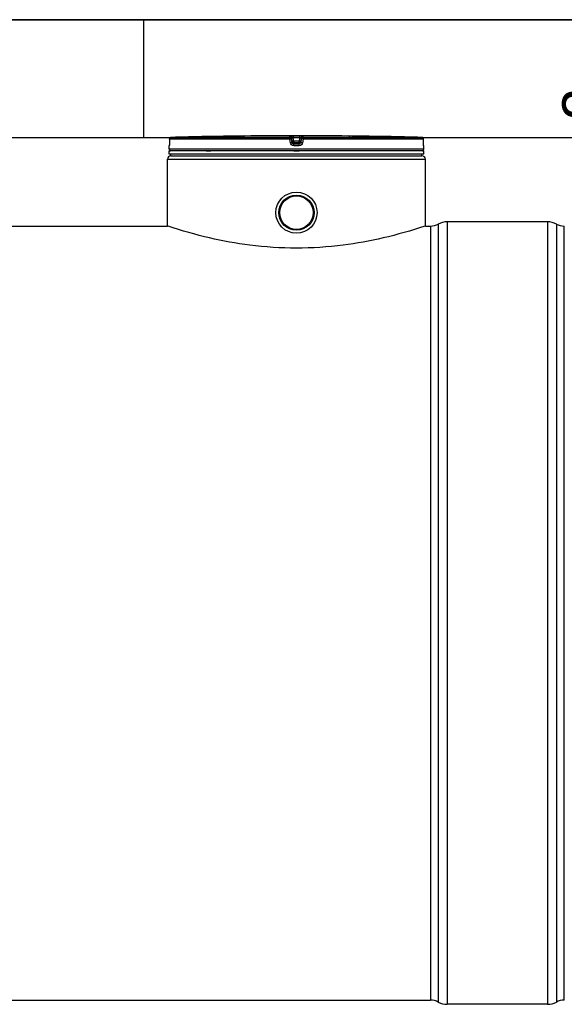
# Model space of a CAD drawing. Header units: millimetres. Extents: x 0 to 297, y 0 to 210.
# Tile 15 of 25: x 138 to 184, y 127 to 210. Entities that reach past the tile are written whole.
import ezdxf

# ---------------------------------------------------------------- set-up
doc = ezdxf.new("R2010")
doc.units = ezdxf.units.MM
doc.header["$LTSCALE"] = 16.335
doc.layers.get('0').update_dxf_attribs({"linetype": 'CONTINUOUS'})
doc.layers.add('01_GLOBAL', color=7, linetype='CONTINUOUS')
doc.layers.add('AXES_REF', color=7, linetype='CONTINUOUS')
doc.styles.add('TEXTSTYLE_2', font='arial.ttf')

# ---------------------------------------------------------------- blocks, each defined once
blk = doc.blocks.new('MARGEA4_BL0', base_point=(148.514, 105.014))
at = {"color": 7, "linetype": 'Continuous'}
for p, q in [((297.014, 210.014), (0.014, 210.014)), ((148.514, 210.014), (148.514, 200.014)), ((287.014, 200.014), (10.014, 200.014))]:
    blk.add_line(p, q, dxfattribs=at)
at = {"color": 7, "linetype": 'Continuous', "style": 'TEXTSTYLE_2', "oblique": 0.00002}
blk.add_text('2', height=3.5, rotation=90, dxfattribs=at).set_placement((187.389, 201.514))

msp = doc.modelspace()

# ---------------------------------------------------------------- linework, layer by layer
at = {"color": 7, "linetype": 'Continuous'}
for p, q in [((0, 210), (297, 210)), ((150.694, 199.925), (150.692, 199.607)), ((157.038, 200.18), (156.755, 200.177)), ((156.854, 200.178), (156.806, 200.177)), ((156.956, 200.179), (156.919, 200.179)), ((156.987, 200.179), (156.956, 200.179)), ((157.037, 200.18), (156.987, 200.179)), ((157.038, 200.18), (157.037, 200.18)), ((157.038, 200.18), (157.038, 200.18)), ((165.821, 200.18), (165.819, 200.18)), ((166.102, 200.177), (165.82, 200.18)), ((165.83, 200.18), (165.821, 200.18)), ((165.918, 200.179), (165.83, 200.18)), ((165.958, 200.178), (165.918, 200.179)), ((172.165, 199.59), (172.163, 199.925)), ((150.68, 199.072), (150.68, 199.358)), ((150.688, 199.424), (150.687, 199.412)), ((150.689, 199.454), (150.688, 199.438)), ((150.688, 199.438), (150.688, 199.424)), ((150.69, 199.491), (150.689, 199.472)), ((150.689, 199.472), (150.689, 199.454)), ((150.691, 199.512), (150.69, 199.491)), ((150.692, 199.557), (150.691, 199.534)), ((150.691, 199.534), (150.691, 199.512)), ((150.692, 199.607), (150.692, 199.581)), ((150.692, 199.581), (150.692, 199.557)), ((172.165, 199.572), (172.165, 199.595)), ((172.165, 199.555), (172.165, 199.578)), ((172.166, 199.538), (172.165, 199.56)), ((172.166, 199.523), (172.165, 199.544)), ((172.166, 199.503), (172.166, 199.528)), ((172.167, 199.488), (172.166, 199.507)), ((172.167, 199.47), (172.167, 199.493)), ((172.168, 199.454), (172.167, 199.475)), ((172.168, 199.439), (172.168, 199.458)), ((172.169, 199.426), (172.168, 199.443)), ((172.17, 199.415), (172.169, 199.43)), ((172.17, 199.407), (172.17, 199.418)), ((172.171, 199.401), (172.17, 199.41)), ((172.171, 199.395), (172.17, 199.403)), ((172.177, 199.072), (172.177, 199.358)), ((172.177, 198.931), (150.68, 198.931)), ((150.68, 198.648), (150.68, 198.931)), ((172.177, 198.648), (150.68, 198.648)), ((150.736, 198.931), (150.736, 198.936)), ((150.821, 198.507), (150.821, 198.648)), ((150.821, 198.507), (172.036, 198.507)), ((172.036, 198.507), (172.036, 198.648)), ((172.12, 198.931), (172.12, 198.936)), ((172.177, 198.648), (172.177, 198.931)), ((62.004, 192.567), (150.538, 192.567)), ((150.586, 192.551), (150.538, 192.567)), ((172.318, 192.567), (172.27, 192.551)), ((172.318, 192.567), (172.743, 192.567)), ((182.643, 192.92), (174.157, 192.92)), ((184.057, 127.113), (184.057, 192.567)), ((39.8, 127.113), (172.743, 127.113)), ((182.643, 126.76), (174.157, 126.76))]:
    msp.add_line(p, q, dxfattribs=at)
at = {"color": 9, "linetype": 'Continuous'}
for p, q in [((150.694, 199.924), (150.692, 199.607)), ((150.694, 199.924), (150.694, 199.925)), ((160.872, 199.924), (150.694, 199.924)), ((160.879, 200.066), (150.832, 200.066)), ((160.912, 199.607), (160.872, 199.924)), ((160.879, 200.066), (160.879, 200.177)), ((161.02, 199.942), (161.02, 200.053)), ((161.059, 199.735), (161.02, 200.053)), ((161.059, 199.624), (161.02, 199.942)), ((161.164, 200.18), (161.164, 200.037)), ((161.164, 200.18), (161.428, 200.18)), ((161.2, 199.754), (161.164, 200.037)), ((161.692, 200.037), (161.164, 200.037)), ((161.428, 200.18), (161.693, 200.18)), ((161.692, 200.037), (161.657, 199.754)), ((161.693, 200.18), (161.692, 200.037)), ((161.837, 200.053), (161.797, 199.735)), ((161.837, 199.942), (161.797, 199.624)), ((161.837, 200.053), (161.837, 199.942)), ((161.985, 199.924), (161.945, 199.607)), ((161.978, 200.177), (161.978, 200.066)), ((172.025, 200.066), (161.978, 200.066)), ((172.163, 199.924), (161.985, 199.924)), ((165.819, 200.18), (165.819, 200.18)), ((172.163, 199.924), (172.163, 199.926)), ((172.165, 199.607), (172.163, 199.924)), ((150.68, 199.358), (150.68, 199.358)), ((150.682, 199.358), (150.68, 199.358)), ((172.177, 199.072), (150.68, 199.072)), ((150.692, 199.607), (150.692, 199.607)), ((161.059, 199.735), (161.059, 199.624)), ((161.059, 199.735), (161.061, 199.726)), ((161.428, 199.358), (161.197, 199.358)), ((161.198, 199.611), (161.2, 199.611)), ((161.657, 199.754), (161.2, 199.754)), ((161.2, 199.754), (161.2, 199.5)), ((161.657, 199.611), (161.2, 199.611)), ((161.428, 199.5), (161.2, 199.5)), ((161.657, 199.5), (161.428, 199.5)), ((161.66, 199.358), (161.428, 199.358)), ((161.657, 199.5), (161.657, 199.754)), ((161.659, 199.611), (161.657, 199.611)), ((161.797, 199.735), (161.796, 199.726)), ((161.797, 199.624), (161.797, 199.735)), ((172.165, 199.607), (172.165, 199.607)), ((172.177, 199.358), (172.174, 199.358)), ((150.736, 198.936), (150.782, 198.936)), ((153.802, 198.936), (154.188, 198.936)), ((161.202, 198.936), (161.655, 198.936)), ((172.075, 198.936), (172.12, 198.936)), ((172.743, 192.567), (172.743, 127.113)), ((173.408, 192.733), (173.408, 126.947)), ((174.157, 192.92), (174.157, 126.76)), ((182.643, 192.92), (182.643, 126.76)), ((183.391, 192.733), (183.391, 126.947))]:
    msp.add_line(p, q, dxfattribs=at)
at = {"color": 7, "linetype": 'Continuous'}
for points in [[(156.919, 200.179), (156.877, 200.178), (156.854, 200.178)], [(150.687, 199.412), (150.686, 199.402), (150.686, 199.398), (150.686, 199.394), (150.686, 199.391), (150.685, 199.388), (150.685, 199.385), (150.685, 199.384), (150.685, 199.383)], [(172.172, 199.385), (172.172, 199.385), (172.172, 199.383), (172.172, 199.382), (172.172, 199.383), (172.172, 199.383), (172.172, 199.385), (172.172, 199.387), (172.171, 199.389), (172.171, 199.392), (172.171, 199.395)]]:
    msp.add_lwpolyline(points, dxfattribs=at)
for radius in [1.74, 1.492]:
    msp.add_circle((161.428, 193.698), radius, dxfattribs=at)
for centre, radius, start, end in [((150.835, 199.924), 0.141, 91.48637, 179.62893), ((161.428, -208.318), 408.521, 90.65549, 91.48637), ((161.428, -208.313), 408.516, 89.3842, 90.6158), ((161.428, -208.313), 408.516, 88.51363, 89.34452), ((172.021, 199.924), 0.141, 0.47139, 88.50968), ((150.821, 199.358), 0.141, 162.87448, 180), ((150.821, 199.072), 0.141, 180, 235.73564), ((172.036, 199.072), 0.141, 304.26436, 360), ((172.036, 199.358), 0.141, 0, 17.12565), ((150.773, 198.936), 0.0368, 148.62171, 180), ((172.084, 198.936), 0.0368, 0, 31.37829), ((172.743, 193.981), 1.414, 270, 298.07249), ((174.157, 191.329), 1.591, 90, 118.07249), ((182.643, 191.329), 1.591, 61.92751, 90), ((184.057, 193.981), 1.414, 241.92751, 270), ((172.743, 125.699), 1.414, 61.92751, 90), ((174.157, 128.351), 1.591, 241.92751, 270), ((182.643, 128.351), 1.591, 270, 298.07249), ((184.057, 125.699), 1.414, 90, 118.07249)]:
    msp.add_arc(centre, radius, start, end, dxfattribs=at)
at = {"color": 9, "linetype": 'Continuous'}
for centre, radius, start, end in [((150.835, 199.926), 0.139, 111.89615, 113.75107), ((150.835, 199.924), 0.142, 106.34007, 111.88872), ((150.836, 199.923), 0.143, 102.40753, 106.3459), ((150.836, 199.923), 0.143, 98.98398, 102.40912), ((150.835, 199.926), 0.14, 91.51272, 99.00012), ((172.021, 199.926), 0.14, 81.1124, 88.48797), ((172.021, 199.924), 0.142, 79.42687, 81.12919), ((172.021, 199.923), 0.143, 73.84944, 79.42649), ((172.021, 199.924), 0.142, 72.25551, 73.84867), ((172.022, 199.925), 0.14, 65.31722, 72.26949), ((172.022, 199.925), 0.141, 58.46483, 65.29406), ((150.824, 199.358), 0.141, 169.25754, 179.96117), ((162.578, 188.709), 11.131, 97.11147, 97.47559), ((160.279, 188.709), 11.131, 82.52441, 82.88853), ((172.033, 199.358), 0.141, 0.03872, 10.74603)]:
    msp.add_arc(centre, radius, start, end, dxfattribs=at)
for points in [[(150.694, 199.924), (150.694, 199.976), (150.731, 200.033), (150.779, 200.054)], [(172.163, 199.924), (172.163, 199.971), (172.134, 200.021), (172.095, 200.045)]]:
    msp.add_open_spline(points, degree=3, dxfattribs=at)
for points, knots in [([(160.872, 199.924), (160.872, 199.957), (160.87, 200.004), (160.878, 200.045), (160.875, 200.064), (160.879, 200.066)], [0, 0, 0, 0, 0.696171, 0.914588, 1, 1, 1, 1]), ([(160.872, 199.924), (160.89, 199.928), (160.924, 199.932), (160.973, 199.934), (160.996, 199.945), (161.02, 199.938), (161.02, 199.942)], [0, 0, 0, 0, 0.377925, 0.702743, 0.921906, 1, 1, 1, 1]), ([(160.879, 200.177), (160.879, 200.178), (160.891, 200.175), (160.903, 200.179), (160.931, 200.178), (160.981, 200.18), (161.061, 200.18), (161.128, 200.18), (161.164, 200.18)], [0, 0, 0, 0, 0.019506, 0.076832, 0.169716, 0.29443, 0.618561, 1, 1, 1, 1]), ([(160.879, 200.177), (160.912, 200.177), (160.982, 200.151), (161.015, 200.086), (161.02, 200.053)], [0, 0, 0, 0, 0.500011, 1, 1, 1, 1]), ([(160.879, 200.066), (160.912, 200.066), (160.982, 200.041), (161.015, 199.975), (161.02, 199.942)], [0, 0, 0, 0, 0.500055, 1, 1, 1, 1]), ([(161.02, 200.053), (161.02, 200.056), (161.043, 200.046), (161.065, 200.051), (161.113, 200.042), (161.146, 200.039), (161.164, 200.037)], [0, 0, 0, 0, 0.077923, 0.297825, 0.621754, 1, 1, 1, 1]), ([(161.692, 200.037), (161.711, 200.039), (161.743, 200.042), (161.792, 200.051), (161.814, 200.046), (161.837, 200.057), (161.837, 200.053)], [0, 0, 0, 0, 0.377661, 0.701239, 0.921139, 1, 1, 1, 1]), ([(161.693, 200.18), (161.729, 200.18), (161.796, 200.18), (161.875, 200.18), (161.926, 200.178), (161.954, 200.179), (161.966, 200.175), (161.978, 200.178), (161.978, 200.177)], [0, 0, 0, 0, 0.381673, 0.705894, 0.830512, 0.923268, 0.980516, 1, 1, 1, 1]), ([(161.978, 200.177), (161.944, 200.177), (161.875, 200.151), (161.841, 200.086), (161.837, 200.053)], [0, 0, 0, 0, 0.500011, 1, 1, 1, 1]), ([(161.837, 199.942), (161.841, 199.975), (161.875, 200.041), (161.944, 200.066), (161.978, 200.066)], [0, 0, 0, 0, 0.499945, 1, 1, 1, 1]), ([(161.985, 199.924), (161.966, 199.928), (161.933, 199.932), (161.883, 199.934), (161.861, 199.945), (161.837, 199.938), (161.837, 199.942)], [0, 0, 0, 0, 0.377925, 0.702743, 0.921906, 1, 1, 1, 1]), ([(161.985, 199.924), (161.985, 199.957), (161.987, 200.004), (161.979, 200.045), (161.981, 200.064), (161.978, 200.066)], [0, 0, 0, 0, 0.696171, 0.914588, 1, 1, 1, 1]), ([(150.689, 199.448), (150.688, 199.426), (150.689, 199.394), (150.683, 199.371), (150.684, 199.358), (150.682, 199.358)], [0, 0, 0, 0, 0.737971, 0.932522, 1, 1, 1, 1]), ([(150.692, 199.607), (150.692, 199.592), (150.692, 199.539), (150.69, 199.487), (150.689, 199.448)], [0, 0, 0, 0, 0.275069, 1, 1, 1, 1]), ([(160.912, 199.607), (160.931, 199.609), (160.965, 199.612), (161.012, 199.621), (161.039, 199.618), (161.057, 199.627), (161.059, 199.624)], [0, 0, 0, 0, 0.378272, 0.703014, 0.921992, 1, 1, 1, 1]), ([(161.197, 199.358), (161.129, 199.358), (160.99, 199.409), (160.921, 199.54), (160.912, 199.607)], [0, 0, 0, 0, 0.500257, 1, 1, 1, 1]), ([(161.129, 199.745), (161.112, 199.743), (161.097, 199.733), (161.059, 199.741), (161.059, 199.735)], [0, 0, 0, 0, 0.730974, 1, 1, 1, 1]), ([(161.2, 199.5), (161.166, 199.5), (161.097, 199.525), (161.063, 199.591), (161.059, 199.624)], [0, 0, 0, 0, 0.499505, 1, 1, 1, 1]), ([(161.197, 199.358), (161.197, 199.391), (161.194, 199.436), (161.2, 199.481), (161.197, 199.497), (161.2, 199.5)], [0, 0, 0, 0, 0.697747, 0.916201, 1, 1, 1, 1]), ([(161.797, 199.624), (161.793, 199.591), (161.76, 199.526), (161.691, 199.5), (161.657, 199.5)], [0, 0, 0, 0, 0.499131, 1, 1, 1, 1]), ([(161.66, 199.358), (161.66, 199.391), (161.663, 199.436), (161.656, 199.481), (161.66, 199.497), (161.657, 199.5)], [0, 0, 0, 0, 0.697748, 0.916202, 1, 1, 1, 1]), ([(161.945, 199.607), (161.936, 199.54), (161.867, 199.409), (161.727, 199.358), (161.66, 199.358)], [0, 0, 0, 0, 0.499781, 1, 1, 1, 1]), ([(161.797, 199.735), (161.797, 199.741), (161.759, 199.733), (161.744, 199.743), (161.727, 199.745)], [0, 0, 0, 0, 0.269026, 1, 1, 1, 1]), ([(161.945, 199.607), (161.926, 199.609), (161.892, 199.612), (161.845, 199.621), (161.818, 199.618), (161.8, 199.627), (161.797, 199.624)], [0, 0, 0, 0, 0.378272, 0.703014, 0.921992, 1, 1, 1, 1]), ([(172.168, 199.455), (172.167, 199.466), (172.166, 199.517), (172.165, 199.567), (172.165, 199.607)], [0, 0, 0, 0, 0.221575, 1, 1, 1, 1]), ([(172.174, 199.358), (172.172, 199.358), (172.174, 199.372), (172.167, 199.397), (172.169, 199.431), (172.168, 199.455)], [0, 0, 0, 0, 0.067641, 0.262765, 1, 1, 1, 1])]:
    msp.add_open_spline(points, degree=3, knots=knots, dxfattribs=at)
at = {"color": 7, "linetype": 'Continuous'}
for points, knots in [([(161.061, 199.726), (161.067, 199.695), (161.101, 199.635), (161.166, 199.611), (161.198, 199.611)], [0, 0, 0, 0, 0.50002, 1, 1, 1, 1]), ([(161.796, 199.726), (161.79, 199.695), (161.755, 199.635), (161.69, 199.611), (161.659, 199.611)], [0, 0, 0, 0, 0.500018, 1, 1, 1, 1]), ([(172.27, 192.551), (171.117, 192.168), (168.843, 191.52), (165.216, 190.861), (161.428, 190.616), (157.641, 190.861), (154.014, 191.52), (151.74, 192.168), (150.586, 192.551)], [0, 0, 0, 0, 0.165039, 0.320784, 0.5, 0.679216, 0.834961, 1, 1, 1, 1])]:
    msp.add_open_spline(points, degree=3, knots=knots, dxfattribs=at)
at = {"layer": '01_GLOBAL', "color": 9, "linetype": 'Continuous'}
msp.add_line((150.538, 198.224), (172.318, 198.224), dxfattribs=at)
at = {"layer": '01_GLOBAL', "color": 7, "linetype": 'Continuous'}
for p, q in [((150.538, 192.567), (150.538, 198.224)), ((150.821, 198.507), (172.036, 198.507)), ((172.318, 192.567), (172.318, 198.224))]:
    msp.add_line(p, q, dxfattribs=at)
for centre, start, end in [((150.821, 198.224), 90, 180), ((172.036, 198.224), 0, 90)]:
    msp.add_arc(centre, 0.283, start, end, dxfattribs=at)
at = {"layer": 'AXES_REF', "color": 7, "linetype": 'Continuous'}
for radius in [1.485, 1.414]:
    msp.add_circle((161.428, 193.698), radius, dxfattribs=at)

# ---------------------------------------------------------------- block references
at = {"color": 7, "linetype": 'Continuous'}
msp.add_blockref('MARGEA4_BL0', (148.514, 105.014), dxfattribs=at)

doc.saveas('drawing.dxf')
